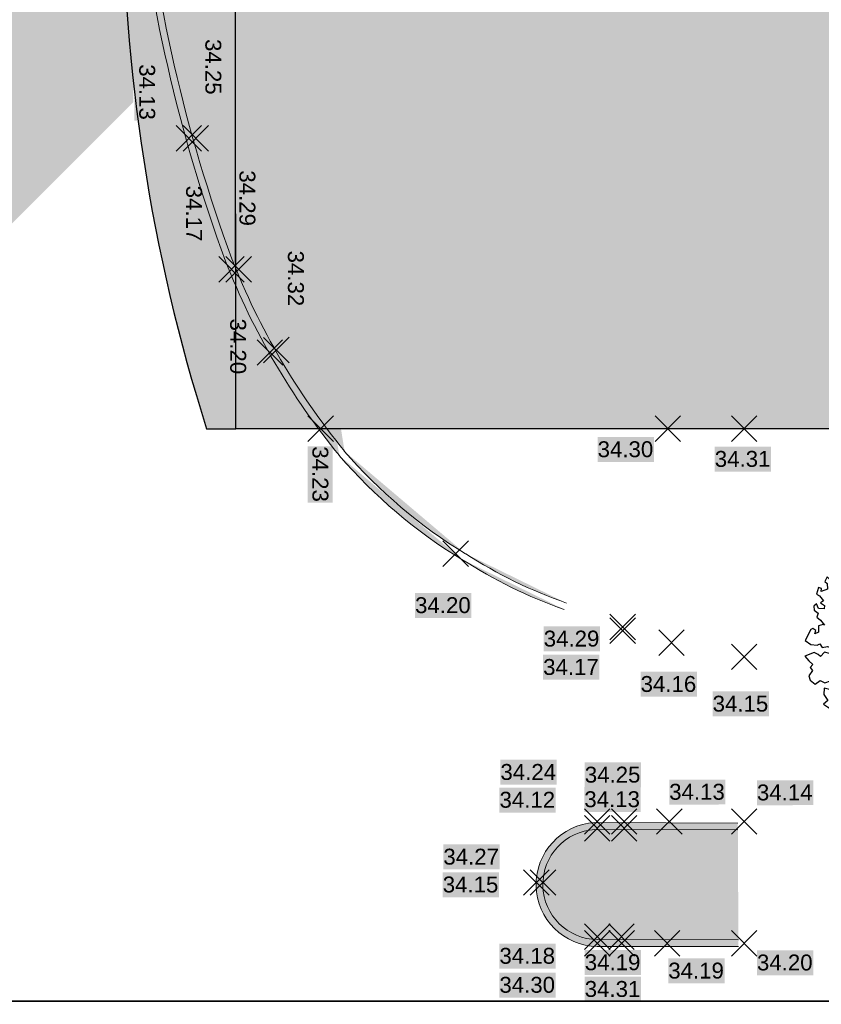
# Model space of a CAD drawing. Header units: metres. Extents: x -5203299 to 2078834, y 245743 to 5817682.
# Tile 243 of 256: x 366608 to 366626, y 5814224 to 5814246. Entities that reach past the tile are written whole.
import ezdxf

# ---------------------------------------------------------------- set-up
doc = ezdxf.new("R2010")
doc.units = ezdxf.units.M
doc.header["$LTSCALE"] = 0.5
for name, color, linetype, lineweight in [('03_CS-XREF_Verm_KADEN_24_08_02-MK_Lageplan_Verkehr_LZ Randstein', 7, 'Continuous', 25), ('03_CS-XREF_Verm_KADEN_24_08_02-MK_Lageplan_Verkehr_LZ Randstein-2', 7, 'Continuous', 25), ('2D-Schatten', 7, 'Continuous', 5), ('99.04_Erschließung_VP-S-Borde-Kantenstein', 7, 'Continuous', 25), ('Keine', 7, 'Continuous', 9), ('SB-PUNKTE-00000-0000-HOE', 7, 'Continuous', 18), ('SB-PUNKTE-00000-0000-PKT', 7, 'Continuous', 18), ('SB-PUNKTE-00000-0000-SYM', 7, 'Continuous', 18)]:
    doc.layers.add(name, color=color, linetype=linetype, lineweight=lineweight)
for name, color, linetype, lineweight, true_color in [('30 -34 Innenwände- 4 Türen_Fenster', 7, 'Continuous', 15, 0x9955ff), ('99.04_Erschließung_VP-S-Farben-Grünflächen', 7, 'Continuous', 25, 0xc2e687), ('99.04_Erschließung_VP-S-Farben-Stadtplatz', 7, 'Continuous', 25, 0xffffa3), ('99.04_Gleisplanung VP 02_23-EB-1236R-A-FAHRKANTE', 150, 'Continuous', 35, 0x007fff), ('S-Baum', 7, 'Continuous', 25, 0x4c994c)]:
    doc.layers.add(name, color=color, linetype=linetype, lineweight=lineweight, true_color=true_color)
doc.styles.add('Arial', font='arial.ttf')

# ---------------------------------------------------------------- blocks, each defined once
blk = doc.blocks.new('_25-01-10_187 KRA_CS_LP4_Außenanlagenplan (3D)')
at = {"layer": '03_CS-XREF_Verm_KADEN_24_08_02-MK_Lageplan_Verkehr_LZ Randstein', "linetype": 'Continuous', "lineweight": 0}
h = blk.add_hatch(color=7, dxfattribs=at)
edge = h.paths.add_edge_path()
edge.add_arc((366627.515420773, 5814246.239380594), 15.92824454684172, 201.3380732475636, 219.3566331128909, ccw=False)
edge.add_arc((366645.4102234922, 5814252.531315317), 34.89186926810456, 185.4915630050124, 200.269391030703, ccw=False)
edge.add_line((366610.678497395, 5814249.192192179), (366610.3692662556, 5814253.20172583))
edge.add_line((366610.3692662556, 5814253.20172583), (366610.3843292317, 5814256.197441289))
edge.add_line((366610.3843292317, 5814256.197441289), (366610.3815231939, 5814261.181179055))
edge.add_line((366610.3815231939, 5814261.181179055), (366610.3732080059, 5814266.168180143))
edge.add_line((366610.3732080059, 5814266.168180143), (366615.1994826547, 5814236.138556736))
h = blk.add_hatch(color=7, dxfattribs=at)
edge = h.paths.add_edge_path()
edge.add_arc((366627.5154075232, 5814246.239372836), 15.77822938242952, 201.3431384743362, 219.3566418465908, ccw=False)
edge.add_arc((366645.4102162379, 5814252.531313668), 34.7418618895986, 185.4938934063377, 200.2670827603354, ccw=False)
edge.add_line((366610.8279442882, 5814249.205139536), (366610.5192953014, 5814253.207124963))
edge.add_line((366610.5192953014, 5814253.207124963), (366610.5343294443, 5814256.197106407))
edge.add_line((366610.5343294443, 5814256.197106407), (366610.5315231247, 5814261.181346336))
edge.add_line((366610.5315231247, 5814261.181346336), (366610.5232077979, 5814266.168430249))
edge.add_line((366610.5232077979, 5814266.168430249), (366615.3154647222, 5814236.233678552))
h = blk.add_hatch(color=7, dxfattribs=at)
edge = h.paths.add_edge_path()
edge.add_arc((366623.6597788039, 5814242.696940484), 10.40702992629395, 237.0444488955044, 250.7536088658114, ccw=False)
edge.add_line((366617.998476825, 5814233.964476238), (366620.2292972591, 5814232.871561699))
h = blk.add_hatch(color=7, dxfattribs=at)
edge = h.paths.add_edge_path()
edge.add_arc((366623.6597788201, 5814242.696940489), 10.55702993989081, 237.0444488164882, 250.7536088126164, ccw=False)
edge.add_line((366617.9168785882, 5814233.838612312), (366620.1798525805, 5814232.729945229))
h = blk.add_hatch(color=7, dxfattribs=at)
edge = h.paths.add_edge_path()
edge.add_line((366624.0414647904, 5814225.263347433), (366620.9145617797, 5814225.26548935))
edge.add_arc((366620.9312130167, 5814226.637149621), 1.371761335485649, 181.1760687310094, 269.30449343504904, ccw=False)
edge.add_arc((366620.9312128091, 5814226.637149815), 1.371761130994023, 93.04763583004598, 181.1760769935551, ccw=False)
edge.add_line((366620.8582814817, 5814228.006970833), (366624.0271013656, 5814227.997113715))
edge.add_line((366624.0271013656, 5814227.997113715), (366624.0414647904, 5814225.263347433))
h = blk.add_hatch(color=7, dxfattribs=at)
edge = h.paths.add_edge_path()
edge.add_line((366624.0415675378, 5814225.413347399), (366620.9155484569, 5814225.415488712))
edge.add_arc((366620.931213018, 5814226.637149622), 1.221761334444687, 181.2526839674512, 269.26537375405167, ccw=False)
edge.add_arc((366620.931212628, 5814226.637149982), 1.221760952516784, 93.23997678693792, 181.2527012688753, ccw=False)
edge.add_line((366620.8621609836, 5814227.856958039), (366624.0266347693, 5814227.847114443))
edge.add_line((366624.0266347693, 5814227.847114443), (366624.0415675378, 5814225.413347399))
at = {"layer": '03_CS-XREF_Verm_KADEN_24_08_02-MK_Lageplan_Verkehr_LZ Randstein-2', "linetype": 'Continuous', "lineweight": 0}
h = blk.add_hatch(color=7, dxfattribs=at)
edge = h.paths.add_edge_path()
edge.add_arc((366623.9226524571, 5814243.680181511), 11.53338103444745, 220.8306247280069, 238.61613068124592, ccw=False)
edge.add_line((366615.1959693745, 5814236.1393672), (366617.9164215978, 5814233.834163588))
h = blk.add_hatch(color=7, dxfattribs=at)
edge = h.paths.add_edge_path()
edge.add_arc((366623.9226524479, 5814243.680181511), 11.38338102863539, 220.8306247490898, 238.61613073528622, ccw=False)
edge.add_line((366615.3094662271, 5814236.23744097), (366617.9945369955, 5814233.962218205))
at = {"layer": '03_CS-XREF_Verm_KADEN_24_08_02-MK_Lageplan_Verkehr_LZ Randstein', "lineweight": 9, "flags": 128}
for points in [[(366615.199482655, 5814236.138556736, -0.07878319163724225), (366612.6790631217, 5814240.443566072, -0.0645699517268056), (366610.678497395, 5814249.192192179), (366610.3692662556, 5814253.20172583), (366610.3843292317, 5814256.197441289), (366610.3815231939, 5814261.181179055), (366610.3732080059, 5814266.168180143)], [(366615.3154647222, 5814236.233678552, -0.07876099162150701), (366612.8192890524, 5814240.49684514, -0.06454962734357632), (366610.8279442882, 5814249.205139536), (366610.5192953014, 5814253.207124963), (366610.5343294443, 5814256.197106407), (366610.5315231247, 5814261.181346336), (366610.5232077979, 5814266.168430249)], [(366620.2292972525, 5814232.8715617, -0.0598889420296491), (366617.9984768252, 5814233.964476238)], [(366620.179852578, 5814232.729945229, -0.0598889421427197), (366617.9168785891, 5814233.838612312)], [(366624.0414647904, 5814225.263347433), (366620.9145617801, 5814225.26548935, -0.4046782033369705), (366619.5597406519, 5814226.608994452, -0.4046782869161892), (366620.8582814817, 5814228.006970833), (366624.0271013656, 5814227.997113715)], [(366624.0415675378, 5814225.413347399), (366620.9155484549, 5814225.415488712, -0.4040906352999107), (366619.7097436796, 5814226.61043982, -0.404090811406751), (366620.8621609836, 5814227.856958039), (366624.0266347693, 5814227.847114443)]]:
    blk.add_lwpolyline(points, format="xyb", dxfattribs=at)
at = {"layer": '03_CS-XREF_Verm_KADEN_24_08_02-MK_Lageplan_Verkehr_LZ Randstein-2', "lineweight": 9, "flags": 128}
for points in [[(366617.9164215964, 5814233.834163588, -0.07776007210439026), (366615.1959693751, 5814236.1393672)], [(366617.9945369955, 5814233.962218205, -0.0777600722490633), (366615.3094662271, 5814236.23744097)]]:
    blk.add_lwpolyline(points, format="xyb", dxfattribs=at)
blk = doc.blocks.new('Gruppe-466')
at = {"layer": 'S-Baum', "flags": 128}
blk.add_lwpolyline([(38.15241811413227, 26.38701806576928), (38.08456639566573, 26.38932233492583), (38.0060791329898, 26.4117875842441), (38.00771228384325, 26.45982715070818), (38.09831883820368, 26.54445614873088), (38.14182610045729, 26.65897713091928), (38.09444162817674, 26.68039070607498), (38.09606832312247, 26.72842577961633), (38.13483402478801, 26.78652453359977), (38.06051254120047, 26.84845773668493), (37.98097495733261, 26.83983667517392), (37.99362300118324, 26.87901695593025), (38.0651166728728, 26.98410073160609), (38.07589514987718, 27.05163593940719), (37.98892947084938, 27.0743863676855), (37.89185163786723, 27.04938792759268), (37.95203515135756, 27.15485684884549), (37.80814065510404, 27.16822339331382), (37.79951386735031, 27.24773127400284), (37.89913305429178, 27.26416016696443), (37.97546384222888, 27.26156676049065), (37.9706233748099, 27.36923775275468), (37.9913727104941, 27.39682714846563), (37.90440383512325, 27.41957611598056), (37.82361900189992, 27.37422483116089), (37.82620586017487, 27.45052515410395), (37.90804736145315, 27.5269641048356), (37.83090108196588, 27.58899310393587), (37.75107354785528, 27.57189221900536), (37.67474427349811, 27.57448400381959), (37.57541188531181, 27.56653504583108), (37.59759875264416, 27.63651219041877), (37.67800352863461, 27.67056415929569), (37.60124206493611, 27.7438938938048), (37.67206097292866, 27.82919711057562), (37.74086716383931, 27.85515277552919), (37.68528240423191, 27.88533097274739), (37.68758626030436, 27.95314729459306), (37.59831905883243, 27.90808053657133), (37.50905023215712, 27.86301225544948), (37.44134550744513, 27.95301651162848), (37.52184358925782, 27.98988943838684), (37.45495425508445, 28.02045495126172), (37.49750450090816, 28.10671057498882), (37.52026318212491, 28.19364135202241), (37.43329376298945, 28.2163974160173), (37.35183546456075, 28.15125766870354), (37.30957734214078, 28.07347628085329), (37.22193461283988, 28.07644860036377), (37.11585059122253, 28.11965476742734), (37.1963489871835, 28.15653712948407), (37.11987580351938, 28.23834358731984), (37.23861654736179, 28.23431818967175), (37.26947245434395, 28.30965428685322), (37.32950827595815, 28.32742560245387), (37.2231366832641, 28.36215265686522), (37.15341599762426, 28.39280631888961), (37.09486486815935, 28.33537778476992), (37.03521115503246, 28.32891987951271), (37.06606706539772, 28.40425597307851), (36.97033492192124, 28.41882112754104), (36.910965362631, 28.4208345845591), (36.86937014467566, 28.36283178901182), (36.81968387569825, 28.3164203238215), (36.76194827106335, 28.36647411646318), (36.82332480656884, 28.42380131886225), (36.86491704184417, 28.48180893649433), (36.80032603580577, 28.58019017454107), (36.71565884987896, 28.6707610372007), (36.68322087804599, 28.63225741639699), (36.6581643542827, 28.47750224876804), (36.56783663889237, 28.40135030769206), (36.47828035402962, 28.34780605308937), (36.5319978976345, 28.17906556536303), (36.38015072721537, 28.2917245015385), (36.41340336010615, 28.43770811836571), (36.48489703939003, 28.54279188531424), (36.43266727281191, 28.67187347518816), (36.51129660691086, 28.73710207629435), (36.42596428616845, 28.80789836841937), (36.33831841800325, 28.81087078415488), (36.35417996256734, 28.69433714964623), (36.33036476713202, 28.57632342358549), (36.20851401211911, 28.40504828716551), (36.15508631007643, 28.58226545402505), (36.19802235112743, 28.67982727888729), (36.12576547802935, 28.88598084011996), (36.13870092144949, 28.93363552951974), (36.02101911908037, 28.96874616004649), (35.96083408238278, 28.86327886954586), (35.93674005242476, 28.73678808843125), (35.82796691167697, 28.70086463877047), (35.72604786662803, 28.61662165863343), (35.6700373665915, 28.7175423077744), (35.72715235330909, 28.89949468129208), (35.64219710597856, 28.98159510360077), (35.54124170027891, 28.92560388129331), (35.58604338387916, 28.82789376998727), (35.53366593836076, 28.70236141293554), (35.43112628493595, 28.85012458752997), (35.36567427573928, 28.92307155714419), (35.3962443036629, 28.98993162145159), (35.3304089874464, 29.05157623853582), (35.25139304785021, 28.97504067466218), (35.23711520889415, 28.88782700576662), (35.11919382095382, 28.83241430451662), (35.20414981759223, 28.75031307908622), (35.12173563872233, 28.65691815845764), (35.02465627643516, 28.63192135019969), (34.98252201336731, 28.78570776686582), (34.9790391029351, 28.78906705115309), (35.05297649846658, 28.88274866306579), (34.9287292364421, 28.97466657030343), (34.83984317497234, 28.94090773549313), (34.82489490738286, 28.83390235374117), (34.83323104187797, 28.74591703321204), (34.76083100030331, 28.69745018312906), (34.8298776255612, 28.6470135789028), (34.77630522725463, 28.56961197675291), (34.65297144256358, 28.60491349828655), (34.59791768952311, 28.73409164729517), (34.51971972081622, 28.76504067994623), (34.56197930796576, 28.84281886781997), (34.4456872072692, 28.83544823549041), (34.39317061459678, 28.7891319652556), (34.40960884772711, 28.68955652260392), (34.38685010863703, 28.60262417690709), (34.43447506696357, 28.50481989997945), (34.38195695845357, 28.4585052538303), (34.30524574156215, 28.44978834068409), (34.35814246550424, 28.34048914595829), (34.46231375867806, 28.2407671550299), (34.50821437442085, 28.09209520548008), (34.51238397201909, 27.96464274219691), (34.58790339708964, 27.85457395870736), (34.46231201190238, 27.9069282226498), (34.42839084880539, 28.07499654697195), (34.34722011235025, 28.01833591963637), (34.2333239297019, 28.08161203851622), (34.30347272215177, 28.14713298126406), (34.1723723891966, 28.2873774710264), (34.03936002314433, 28.37110375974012), (34.13979133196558, 28.49500721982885), (33.98593237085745, 28.54832250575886), (33.96288845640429, 28.45291174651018), (33.86058513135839, 28.35736094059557), (33.80567519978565, 28.40732125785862), (33.75114534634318, 28.30166453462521), (33.81990359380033, 28.24274805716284), (33.71894667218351, 28.18675845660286), (33.77371291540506, 28.04910275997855), (33.90605989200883, 27.94559402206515), (33.89326420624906, 27.81871770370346), (33.78516214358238, 27.80258202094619), (33.75770825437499, 27.91101755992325), (33.64716705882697, 28.0731970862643), (33.58540565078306, 28.00456757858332), (33.4997777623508, 28.06688028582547), (33.45104606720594, 28.04873190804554), (33.48631287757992, 27.92022559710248), (33.42665884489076, 27.91375826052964), (33.35976463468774, 27.94431921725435), (33.35746447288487, 27.87649568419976), (33.35478186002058, 27.79737214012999), (33.31395802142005, 27.76197546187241), (33.39929689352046, 27.69118682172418), (33.27140783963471, 27.6757213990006), (33.20585678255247, 27.745840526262), (33.15415791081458, 27.64008464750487), (33.20087649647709, 27.59889730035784), (33.20787550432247, 27.47134573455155), (33.06733282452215, 27.41669785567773), (33.0810404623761, 27.48695941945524), (33.0109405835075, 27.50631610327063), (32.96929514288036, 27.3634435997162), (33.03580604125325, 27.32158029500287), (33.11980301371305, 27.21122400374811), (33.05880491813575, 27.16519458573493), (33.14471950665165, 27.11135866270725), (33.13365130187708, 27.03534991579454), (33.01491358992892, 27.03937206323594), (32.9705000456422, 27.14838750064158), (32.90911701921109, 27.09105421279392), (32.91745558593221, 27.00307117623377), (33.00308104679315, 26.94075617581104), (32.97183695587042, 26.85411317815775), (33.05717322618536, 26.78331754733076), (33.14117024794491, 26.67296283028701), (33.1134590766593, 26.68536512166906), (33.01328195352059, 26.65749659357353), (33.00868492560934, 26.52185414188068), (32.92818657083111, 26.48497336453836), (32.95027449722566, 26.5521258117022), (32.88405516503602, 26.60247046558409), (32.84351965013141, 26.57555209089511), (32.71937035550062, 26.33645494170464), (32.84361533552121, 26.24453947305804), (32.9789316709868, 26.22863264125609), (33.03935068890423, 26.25770316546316), (33.09320655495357, 26.17666216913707), (33.21290096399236, 26.2008959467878), (33.30777545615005, 26.16090270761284), (33.3647458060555, 26.08823787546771), (33.25569083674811, 26.0438422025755), (33.14074107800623, 26.07602897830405), (33.05832451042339, 25.98263335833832), (33.0002990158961, 26.02420889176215), (32.91400269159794, 26.06674241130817), (32.70738986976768, 25.98321723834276), (32.80024866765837, 25.8838812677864), (32.88520548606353, 25.80178078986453), (32.82636228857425, 25.7358795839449), (32.88060850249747, 25.66613992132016), (32.80034359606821, 25.55286945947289), (32.82526008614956, 25.45300412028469), (32.93848545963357, 25.36994809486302), (33.0485977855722, 25.44542906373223), (33.15439431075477, 25.39374533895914), (33.27475953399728, 25.43775901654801), (33.36335759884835, 25.46304896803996), (33.40950085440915, 25.40489708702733), (33.27150267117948, 25.34167955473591), (33.32885881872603, 25.28032092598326), (33.2571319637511, 25.25163469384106), (33.13341096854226, 25.27563478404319), (33.12880992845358, 25.13999010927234), (33.22032764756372, 25.00108723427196), (33.12152318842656, 24.92522356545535), (33.20715331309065, 24.86290683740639), (33.28223446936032, 24.82358250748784), (33.31845883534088, 24.7233344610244), (33.37878666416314, 24.74957687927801), (33.50542452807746, 24.72831141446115), (33.57289375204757, 24.71470555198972), (33.60212220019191, 24.74200739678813), (33.6680557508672, 24.68318986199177), (33.51702069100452, 24.56948909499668), (33.43072740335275, 24.6120193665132), (33.47567046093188, 24.435089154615), (33.59157691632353, 24.43115830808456), (33.63666854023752, 24.34192802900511), (33.7450534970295, 24.36654456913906), (33.77845461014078, 24.43330862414), (33.863118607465, 24.34273628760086), (33.792012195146, 24.24895552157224), (33.79162969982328, 24.23765392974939), (33.86604080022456, 24.17854888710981), (33.93648171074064, 24.25254407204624), (34.05263017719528, 24.17222089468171), (34.03930730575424, 24.11325848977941), (34.09704447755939, 24.06320464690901), (34.12722892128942, 24.11876480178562), (34.2548304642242, 24.12575267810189), (34.20044974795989, 23.94087243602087), (34.29656704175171, 23.93761743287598), (34.39551667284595, 23.93425693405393), (34.41338550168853, 23.87707340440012), (34.45095470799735, 23.81638661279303), (34.49862907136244, 23.80345128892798), (34.6531621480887, 23.76992051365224), (34.67199001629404, 23.74099203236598), (34.69244853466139, 23.76009927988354), (34.80179181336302, 23.81297326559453), (34.8264232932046, 23.70463422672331), (34.86437281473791, 23.65525460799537), (34.92738167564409, 23.7606206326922), (35.07774343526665, 23.85453764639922), (35.08100186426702, 23.95061705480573), (35.19274263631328, 24.07413774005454), (35.12436628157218, 24.14436134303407), (35.28268015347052, 24.13899307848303), (35.35671002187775, 24.06857695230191), (35.21765923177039, 23.97427555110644), (35.27577971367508, 23.93552405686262), (35.27175395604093, 23.81684233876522), (35.18277344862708, 23.78025236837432), (35.19647466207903, 23.68359307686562), (35.23471164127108, 23.64268943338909), (35.30956024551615, 23.51284075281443), (35.37190154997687, 23.59842990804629), (35.5174197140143, 23.63310168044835), (35.55134011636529, 23.46503416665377), (35.7078825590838, 23.49084475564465), (35.75177307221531, 23.61666652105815), (35.73428624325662, 23.68516031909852), (35.82326756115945, 23.72175104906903), (35.84794690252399, 23.8651989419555), (35.9164640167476, 23.88267710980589), (35.97448793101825, 23.84110163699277), (36.1072184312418, 23.74890153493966), (36.13505476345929, 23.65176601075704), (36.20089241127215, 23.59012052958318), (36.28110629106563, 23.6185205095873), (36.31234176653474, 23.7051645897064), (36.32609826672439, 23.8603022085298), (36.40486983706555, 23.84631303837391), (36.48954077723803, 23.75573652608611), (36.62696252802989, 23.80200373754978), (36.72389331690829, 23.73930061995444), (36.78623467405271, 23.82489134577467), (36.77210207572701, 23.99228934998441), (36.81249068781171, 24.09842722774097), (36.9305581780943, 24.07461965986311), (37.00353483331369, 23.97312519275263), (37.10449099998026, 24.02911560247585), (37.17732706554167, 24.17375835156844), (37.28705435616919, 24.23793231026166), (37.38532785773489, 24.214797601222), (37.41240153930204, 24.42889230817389), (37.37311054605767, 24.43871684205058), (37.40636237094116, 24.58469969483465), (37.46573431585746, 24.58268694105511), (37.54177141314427, 24.57161934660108), (37.56252161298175, 24.59921107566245), (37.5628075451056, 24.60768868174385), (37.52969933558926, 24.71631598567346), (37.60157165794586, 24.83270383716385), (37.63794215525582, 24.82015344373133), (37.73727205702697, 24.82809854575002), (37.73928547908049, 24.88744371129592), (37.69448222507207, 24.9851538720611), (37.70890645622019, 25.1600730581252), (37.74000209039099, 25.15901926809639), (37.80948392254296, 25.20475781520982), (37.8572573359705, 25.19465032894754), (37.93737059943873, 25.22022252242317), (37.99822417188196, 25.3454721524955), (37.95648689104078, 25.53360978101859), (38.06554255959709, 25.57800307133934), (38.12328389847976, 25.5279561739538), (38.1262540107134, 25.61555727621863), (38.05974772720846, 25.65741727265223), (37.88231305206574, 25.68323901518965), (37.74555994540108, 25.6567572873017), (37.69951542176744, 25.71772757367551), (37.74110197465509, 25.77572986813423), (37.87747264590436, 25.7909115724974), (37.88854242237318, 25.86692027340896), (37.76645700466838, 25.93896221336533), (37.53784588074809, 26.12494703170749), (37.48077486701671, 26.19478249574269), (37.74561112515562, 26.24238309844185), (37.82218000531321, 26.16339829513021), (37.92759251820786, 26.10041460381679), (38.04388949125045, 26.10778979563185), (38.03732311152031, 26.16459316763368), (38.03732311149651, 26.16459316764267), (38.15485719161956, 26.20870128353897), (38.2062764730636, 26.30598091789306)], close=True, dxfattribs=at)
at = {"layer": 'S-Baum'}
blk.add_rational_spline([(35.46368665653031, 26.15604192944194), (35.22584902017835, 26.21978523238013), (35.28959232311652, 26.45762286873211), (35.52742995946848, 26.39387956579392), (35.76526759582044, 26.33013626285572), (35.70152429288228, 26.09229862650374), (35.46368665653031, 26.15604192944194)], [1, 0.3333333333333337, 0.3333333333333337, 1, 0.3333333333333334, 0.3333333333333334, 1], degree=3, knots=[0, 0, 0, 0, 0.5, 0.5, 0.5, 1, 1, 1, 1], dxfattribs=at)
blk = doc.blocks.new('Gruppe-611')
at = {"layer": 'SB-PUNKTE-00000-0000-SYM', "color": 7}
for p, q in [((27.82370368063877, 22.60795332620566), (28.38970574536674, 22.04195539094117)), ((28.389703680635, 22.60795539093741), (27.82370574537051, 22.04195332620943))]:
    blk.add_line(p, q, dxfattribs=at)
blk = doc.blocks.new('Gruppe-612')
at = {"layer": 'SB-PUNKTE-00000-0000-SYM', "color": 7}
for p, q in [((29.37670208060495, 19.90807166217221), (29.94270414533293, 19.34207372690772)), ((29.94270208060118, 19.90807372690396), (29.3767041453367, 19.34207166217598))]:
    blk.add_line(p, q, dxfattribs=at)
blk = doc.blocks.new('Gruppe-613')
at = {"layer": 'SB-PUNKTE-00000-0000-SYM', "color": 7}
for p, q in [((27.829033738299, 19.90807191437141), (28.39503580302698, 19.34207397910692)), ((28.39503373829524, 19.90807397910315), (27.82903580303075, 19.34207191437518))]:
    blk.add_line(p, q, dxfattribs=at)
blk = doc.blocks.new('Gruppe-614')
at = {"layer": 'SB-PUNKTE-00000-0000-SYM', "color": 7}
for p, q in [((28.36570978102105, 19.90807182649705), (28.93171184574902, 19.34207389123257)), ((28.93170978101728, 19.9080738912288), (28.36571184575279, 19.34207182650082))]:
    blk.add_line(p, q, dxfattribs=at)
blk = doc.blocks.new('Gruppe-615')
at = {"layer": 'SB-PUNKTE-00000-0000-SYM', "color": 7}
for p, q in [((31.08218898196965, 19.90807138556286), (31.64819104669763, 19.34207345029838)), ((31.64818898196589, 19.90807345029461), (31.0821910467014, 19.34207138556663))]:
    blk.add_line(p, q, dxfattribs=at)
blk = doc.blocks.new('Gruppe-617')
at = {"layer": 'SB-PUNKTE-00000-0000-SYM', "color": 7}
for p, q in [((26.47648947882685, 21.25534771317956), (27.04249154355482, 20.68934977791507)), ((27.04248947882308, 21.2553497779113), (26.47649154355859, 20.68934771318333))]:
    blk.add_line(p, q, dxfattribs=at)
blk = doc.blocks.new('Gruppe-719')
at = {"layer": 'SB-PUNKTE-00000-0000-SYM', "color": 7}
for p, q in [((29.4222512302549, 22.60771638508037), (29.98872627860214, 22.04219183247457)), ((29.98825103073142, 22.60819163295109), (29.42272647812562, 22.04171658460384))]:
    blk.add_line(p, q, dxfattribs=at)
blk = doc.blocks.new('Gruppe-720')
at = {"layer": 'SB-PUNKTE-00000-0000-SYM', "color": 7}
for p, q in [((29.47149349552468, 26.56903645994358), (30.03796854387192, 26.00351190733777)), ((30.0374932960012, 26.5695117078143), (29.4719687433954, 26.00303665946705))]:
    blk.add_line(p, q, dxfattribs=at)
blk = doc.blocks.new('Gruppe-770')
at = {"layer": 'SB-PUNKTE-00000-0000-SYM', "color": 7}
for p, q in [((21.70001920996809, 31.30772014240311), (22.26649425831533, 30.74219558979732)), ((21.70049445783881, 30.74172034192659), (22.26601901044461, 31.30819539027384))]:
    blk.add_line(p, q, dxfattribs=at)
blk = doc.blocks.new('Gruppe-771')
at = {"layer": 'SB-PUNKTE-00000-0000-SYM', "color": 7}
for p, q in [((20.57419159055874, 32.99459317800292), (21.14066663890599, 32.42906862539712)), ((20.57466683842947, 32.4285933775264), (21.14019139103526, 32.99506842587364))]:
    blk.add_line(p, q, dxfattribs=at)
blk = doc.blocks.new('Gruppe-772')
at = {"layer": 'SB-PUNKTE-00000-0000-SYM', "color": 7}
for p, q in [((20.7159311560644, 33.04852095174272), (21.28240620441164, 32.48299639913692)), ((20.71640640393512, 32.48252115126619), (21.28193095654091, 33.04899619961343))]:
    blk.add_line(p, q, dxfattribs=at)
blk = doc.blocks.new('Gruppe-774')
at = {"layer": 'SB-PUNKTE-00000-0000-SYM', "color": 7}
for p, q in [((19.72442206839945, 34.83603832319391), (20.2908971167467, 34.27051377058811)), ((19.72489731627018, 34.27003852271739), (20.29042186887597, 34.83651357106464))]:
    blk.add_line(p, q, dxfattribs=at)
blk = doc.blocks.new('Gruppe-775')
at = {"layer": 'SB-PUNKTE-00000-0000-SYM', "color": 7}
for p, q in [((19.88443131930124, 34.83617265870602), (20.45090636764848, 34.27064810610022)), ((19.88490656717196, 34.27017285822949), (20.45043111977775, 34.83664790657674))]:
    blk.add_line(p, q, dxfattribs=at)
blk = doc.blocks.new('Gruppe-777')
at = {"layer": 'SB-PUNKTE-00000-0000-SYM', "color": 7}
for p, q in [((18.77860783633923, 37.73730614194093), (19.34508288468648, 37.17178158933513)), ((18.77908308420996, 37.17130634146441), (19.34460763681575, 37.73778138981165))]:
    blk.add_line(p, q, dxfattribs=at)
blk = doc.blocks.new('Gruppe-799')
at = {"layer": 'SB-PUNKTE-00000-0000-SYM', "color": 7}
for p, q in [((28.38839913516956, 26.83388075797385), (28.95487418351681, 26.26835620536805)), ((28.95439893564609, 26.83435600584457), (28.38887438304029, 26.26788095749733))]:
    blk.add_line(p, q, dxfattribs=at)
blk = doc.blocks.new('Gruppe-800')
at = {"layer": 'SB-PUNKTE-00000-0000-SYM', "color": 7}
for p, q in [((28.38839914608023, 26.91702198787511), (28.95487419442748, 26.35149743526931)), ((28.95439894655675, 26.91749723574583), (28.38887439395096, 26.35102218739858))]:
    blk.add_line(p, q, dxfattribs=at)
blk = doc.blocks.new('Gruppe-801')
at = {"layer": 'SB-PUNKTE-00000-0000-SYM', "color": 7}
for p, q in [((24.6893466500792, 28.54028176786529), (25.25582169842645, 27.97475721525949)), ((25.25534645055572, 28.54075701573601), (24.68982189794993, 27.97428196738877))]:
    blk.add_line(p, q, dxfattribs=at)
blk = doc.blocks.new('Gruppe-805')
at = {"layer": 'SB-PUNKTE-00000-0000-SYM', "color": 7}
for p, q in [((31.08195348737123, 26.25429713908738), (31.64842853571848, 25.68877258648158)), ((31.64795328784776, 26.2547723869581), (31.08242873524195, 25.68829733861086))]:
    blk.add_line(p, q, dxfattribs=at)
blk = doc.blocks.new('Gruppe-806')
at = {"layer": 'SB-PUNKTE-00000-0000-SYM', "color": 7}
for p, q in [((29.39107043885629, 31.30771890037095), (29.95754548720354, 30.74219434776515)), ((29.95707023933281, 31.30819414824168), (29.39154568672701, 30.74171909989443))]:
    blk.add_line(p, q, dxfattribs=at)
blk = doc.blocks.new('Gruppe-807')
at = {"layer": 'SB-PUNKTE-00000-0000-SYM', "color": 7}
for p, q in [((31.08195426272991, 31.30771864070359), (31.64842931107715, 30.7421940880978)), ((31.64795406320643, 31.30819388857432), (31.08242951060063, 30.74171884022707))]:
    blk.add_line(p, q, dxfattribs=at)
blk = doc.blocks.new('Gruppe-811')
at = {"layer": 'SB-PUNKTE-00000-0000-SYM', "color": 7}
for p, q in [((31.08195292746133, 22.60771613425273), (31.64842797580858, 22.04219158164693)), ((31.64795272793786, 22.60819138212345), (31.08242817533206, 22.04171633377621))]:
    blk.add_line(p, q, dxfattribs=at)
blk = doc.blocks.new('Gruppe-813')
at = {"layer": 'SB-PUNKTE-00000-0000-SYM', "color": 7}
for p, q in [((18.9344952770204, 37.73743701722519), (19.50097032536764, 37.17191246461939)), ((18.93497052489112, 37.17143721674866), (19.50049507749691, 37.73791226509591))]:
    blk.add_line(p, q, dxfattribs=at)
blk = doc.blocks.new('Gruppe-825')
at = {"layer": 'SB-PUNKTE-00000-0000-SYM', "color": 7}
for p, q in [((28.42225123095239, 22.60771654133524), (28.98872627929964, 22.04219198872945)), ((28.98825103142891, 22.60819178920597), (28.42272647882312, 22.04171674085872))]:
    blk.add_line(p, q, dxfattribs=at)
blk = doc.blocks.new('Gruppe-870')
at = {"layer": 'SB-PUNKTE-00000-0000-SYM', "color": 7}
for p, q in [((26.62648532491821, 21.25564383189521), (27.19248738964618, 20.68964589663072)), ((27.19248532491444, 21.25564589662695), (26.62648738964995, 20.68964383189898))]:
    blk.add_line(p, q, dxfattribs=at)
blk = doc.blocks.new('Gruppe-871')
at = {"layer": 'SB-PUNKTE-00000-0000-SYM', "color": 7}
for p, q in [((27.82370365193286, 22.45795338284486), (28.38970571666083, 21.89195544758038)), ((28.38970365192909, 22.45795544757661), (27.82370571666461, 21.89195338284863))]:
    blk.add_line(p, q, dxfattribs=at)
blk = doc.blocks.new('Gruppe-872')
at = {"layer": 'SB-PUNKTE-00000-0000-SYM', "color": 7}
for p, q in [((27.82874401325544, 20.05807163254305), (28.39474607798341, 19.49207369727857)), ((28.39474401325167, 20.0580736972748), (27.82874607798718, 19.49207163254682))]:
    blk.add_line(p, q, dxfattribs=at)
blk = doc.blocks.new('Gruppe-873')
at = {"layer": 'SB-PUNKTE-00000-0000-SYM', "color": 7}
for p, q in [((28.36332559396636, 20.05807182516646), (28.92932765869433, 19.49207388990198)), ((28.92932559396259, 20.05807388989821), (28.3633276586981, 19.49207182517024))]:
    blk.add_line(p, q, dxfattribs=at)
blk = doc.blocks.new('Gruppe-874')
at = {"layer": 'SB-PUNKTE-00000-0000-SYM', "color": 7}
for p, q in [((28.42225120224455, 22.45771657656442), (28.98872625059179, 21.89219202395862)), ((28.98825100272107, 22.45819182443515), (28.42272645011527, 21.8917167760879))]:
    blk.add_line(p, q, dxfattribs=at)
blk = doc.blocks.new('_23-07-06_Massenplan_TB_Weiterführende Schule (3D)')
at = {"layer": '2D-Schatten', "linetype": 'Continuous', "lineweight": 0, "transparency": 33554457}
blk.add_hatch(color=7, dxfattribs=at).paths.add_polyline_path([(-25.41083428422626, 44.00380940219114), (-19.04805808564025, 50.36776943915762), (5.083833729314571, 50.36776943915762), (5.048437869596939, 92.52939794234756), (-38.20534588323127, 92.49308514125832), (-38.20533460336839, 92.47964920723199), (-42.45153710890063, 92.47964920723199), (-42.45154539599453, 92.4895203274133), (-79.45153242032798, 92.45845775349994), (-75.2088917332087, 96.70109844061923), (-38.20890471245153, 96.73216102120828), (-36.08758436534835, 98.85348135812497), (11.41239890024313, 98.89335897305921), (11.44777775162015, 56.75198988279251), (17.8170770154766, 56.75733709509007), (17.83260832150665, 38.25734361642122), (5.10468626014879, 25.52942155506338), (5.089154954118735, 44.02941503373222)])
at = {"layer": '99.04_Erschließung_VP-S-Farben-Grünflächen', "linetype": 'Continuous', "lineweight": 0, "true_color": 0xc2e687}
h = blk.add_hatch(color=71, dxfattribs=at)
edge = h.paths.add_edge_path()
edge.add_line((20.07535505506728, 60.47998468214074), (17.57535593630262, 60.47788581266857))
edge.add_line((17.57535593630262, 60.47788581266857), (17.59044218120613, 43.0579873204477))
edge.add_arc((57.59038874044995, 43.09156317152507), 39.99996065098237, 180.0480939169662, 197.5576595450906)
edge.add_line((19.4538721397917, 31.02495827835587), (20.10008396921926, 31.02495817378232))
edge.add_line((20.10008396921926, 31.02495817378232), (20.07535505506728, 60.47998468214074))
at = {"layer": '99.04_Erschließung_VP-S-Farben-Stadtplatz', "linetype": 'Continuous', "lineweight": 0, "true_color": 0xffffa3}
h = blk.add_hatch(color=51, dxfattribs=at)
h.paths.add_polyline_path([(19.95230646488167, 207.0419504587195), (20.10008396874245, 31.02495816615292), (88.10324009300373, 31.02494717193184), (87.95228249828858, 207.0990384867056)])
h.paths.add_polyline_path([(31.00099526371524, 149.0512057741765), (62.00098433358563, 149.0772311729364), (62.0538746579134, 86.07725335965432), (31.0538855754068, 86.05122796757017)])
at = {"layer": '99.04_Erschließung_VP-S-Borde-Kantenstein', "lineweight": 9}
for p in [(20.07535505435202, 60.47998468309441), (19.4538721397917, 31.02495827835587)]:
    blk.add_line(p, (20.10008396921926, 31.02495817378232), dxfattribs=at)
at = {"layer": '99.04_Erschließung_VP-S-Farben-Grünflächen', "flags": 128}
blk.add_lwpolyline([(20.07535505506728, 60.47998468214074), (17.57535593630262, 60.47788581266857), (17.59044218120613, 43.0579873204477, 0.07654888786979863), (19.4538721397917, 31.02495827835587), (20.10008396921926, 31.02495817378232)], format="xyb", close=True, dxfattribs=at)
at = {"layer": '99.04_Erschließung_VP-S-Farben-Stadtplatz', "flags": 128}
blk.add_lwpolyline([(19.95230646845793, 207.0419504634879), (87.9522825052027, 207.099038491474), (88.10324009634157, 31.02494717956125), (20.10008396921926, 31.02495817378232)], close=True, dxfattribs=at)
at = {"layer": '99.04_Gleisplanung VP 02_23-EB-1236R-A-FAHRKANTE', "flags": 128}
blk.add_lwpolyline([(563.0160730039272, 18.31275983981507), (-195.6329211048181, 18.36176344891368), (-195.632921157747, 18.36176344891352, -0.005965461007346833), (-243.3253258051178, 18.93388033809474), (-544.4057281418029, 26.13893524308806)], format="xyb", dxfattribs=at)
at = {"layer": 'SB-PUNKTE-00000-0000-HOE', "color": 7}
for points in [[(19.32136185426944, 39.6559234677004), (19.32240790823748, 38.41011812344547), (19.87451721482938, 39.65638793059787), (19.87556326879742, 38.41058258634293)], [(19.32136185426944, 39.6559234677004), (19.32240790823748, 38.41011812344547), (19.87451721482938, 39.65638793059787), (19.87556326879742, 38.41058258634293)], [(17.85648949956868, 39.09713819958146), (17.85753555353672, 37.85133285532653), (18.40964486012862, 39.09760266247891), (18.41069091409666, 37.85179731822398)], [(17.85648949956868, 39.09713819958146), (17.85753555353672, 37.85133285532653), (18.40964486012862, 39.09760266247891), (18.41069091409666, 37.85179731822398)], [(20.07625922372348, 36.74752230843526), (20.07730527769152, 35.50171696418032), (20.62941458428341, 36.74798677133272), (20.63046063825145, 35.50218142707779)], [(20.07625922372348, 36.74752230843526), (20.07730527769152, 35.50171696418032), (20.62941458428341, 36.74798677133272), (20.63046063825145, 35.50218142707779)], [(18.89564811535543, 36.40723895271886), (18.89669416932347, 35.16143360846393), (19.44880347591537, 36.40770341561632), (19.44984952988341, 35.16189807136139)], [(18.89564811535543, 36.40723895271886), (18.89669416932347, 35.16143360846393), (19.44880347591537, 36.40770341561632), (19.44984952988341, 35.16189807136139)], [(21.15082609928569, 34.96928989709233), (21.15187215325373, 33.7234845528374), (21.70398145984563, 34.96975435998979), (21.70502751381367, 33.72394901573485)], [(21.15082609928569, 34.96928989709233), (21.15187215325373, 33.7234845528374), (21.70398145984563, 34.96975435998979), (21.70502751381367, 33.72394901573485)], [(19.87151696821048, 33.46421196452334), (19.87256302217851, 32.2184066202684), (20.42467232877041, 33.4646764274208), (20.42571838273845, 32.21887108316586)], [(19.87151696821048, 33.46421196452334), (19.87256302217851, 32.2184066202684), (20.42467232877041, 33.4646764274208), (20.42571838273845, 32.21887108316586)], [(28.1187986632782, 30.28757296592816), (29.36460400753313, 30.28861901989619), (28.11833420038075, 30.84072832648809), (29.36413954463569, 30.84177438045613)], [(28.1187986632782, 30.28757296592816), (29.36460400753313, 30.28861901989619), (28.11833420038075, 30.84072832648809), (29.36413954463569, 30.84177438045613)], [(21.69254909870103, 30.63548013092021), (21.69359515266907, 29.38967478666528), (22.24570445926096, 30.63594459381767), (22.246750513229, 29.39013924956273)], [(21.69254909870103, 30.63548013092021), (21.69359515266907, 29.38967478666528), (22.24570445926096, 30.63594459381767), (22.246750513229, 29.39013924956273)], [(30.71448269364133, 30.07362935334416), (31.96028803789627, 30.07467540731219), (30.71401823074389, 30.62678471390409), (31.95982357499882, 30.62783076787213)], [(30.71448269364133, 30.07362935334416), (31.96028803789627, 30.07467540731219), (30.71401823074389, 30.62678471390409), (31.95982357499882, 30.62783076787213)], [(24.07421803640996, 26.83357543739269), (25.3200233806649, 26.83462149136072), (24.07375357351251, 27.38673079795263), (25.31955891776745, 27.38777685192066)], [(24.07421803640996, 26.83357543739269), (25.3200233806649, 26.83462149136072), (24.07375357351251, 27.38673079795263), (25.31955891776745, 27.38777685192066)], [(26.9251287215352, 26.09319289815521), (28.17093406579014, 26.09423895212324), (26.92466425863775, 26.64634825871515), (28.17046960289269, 26.64739431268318)], [(26.9251287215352, 26.09319289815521), (28.17093406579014, 26.09423895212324), (26.92466425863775, 26.64634825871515), (28.17046960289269, 26.64739431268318)], [(26.91155376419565, 25.46464244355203), (28.15735910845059, 25.46568849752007), (26.9110893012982, 26.01779780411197), (28.15689464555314, 26.01884385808)], [(26.91155376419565, 25.46464244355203), (28.15735910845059, 25.46568849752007), (26.9110893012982, 26.01779780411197), (28.15689464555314, 26.01884385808)], [(29.07093565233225, 25.08775039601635), (30.31674099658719, 25.08879644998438), (29.07047118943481, 25.64090575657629), (30.31627653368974, 25.64195181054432)], [(29.07093565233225, 25.08775039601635), (30.31674099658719, 25.08879644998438), (29.07047118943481, 25.64090575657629), (30.31627653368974, 25.64195181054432)], [(30.66623316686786, 24.6519686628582), (31.9120385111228, 24.65301471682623), (30.66576870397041, 25.20512402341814), (31.91157404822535, 25.20617007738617)], [(30.66623316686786, 24.6519686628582), (31.9120385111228, 24.65301471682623), (30.66576870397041, 25.20512402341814), (31.91157404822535, 25.20617007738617)], [(25.9648038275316, 23.13956987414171), (27.21060961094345, 23.1395744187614), (25.96480180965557, 23.69272542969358), (27.21060759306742, 23.69272997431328)], [(25.9648038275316, 23.13956987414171), (27.21060961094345, 23.1395744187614), (25.96480180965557, 23.69272542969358), (27.21060759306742, 23.69272997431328)], [(27.83437134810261, 23.07946641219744), (29.08017669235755, 23.08051246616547), (27.83390688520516, 23.63262177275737), (29.0797122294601, 23.63366782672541)], [(27.83437134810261, 23.07946641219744), (29.08017669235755, 23.08051246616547), (27.83390688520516, 23.63262177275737), (29.0797122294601, 23.63366782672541)], [(29.70430160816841, 22.70020552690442), (30.95010695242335, 22.70125158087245), (29.70383714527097, 23.25336088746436), (30.9496424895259, 23.25440694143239)], [(29.70430160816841, 22.70020552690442), (30.95010695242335, 22.70125158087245), (29.70383714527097, 23.25336088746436), (30.9496424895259, 23.25440694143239)], [(31.64788765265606, 22.68569273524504), (32.893692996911, 22.68673878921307), (31.64742318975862, 23.23884809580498), (32.89322853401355, 23.23989414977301)], [(31.64788765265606, 22.68569273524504), (32.893692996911, 22.68673878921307), (31.64742318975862, 23.23884809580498), (32.89322853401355, 23.23989414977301)], [(25.94416798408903, 22.52340382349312), (27.18997376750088, 22.52340836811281), (25.944165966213, 23.076559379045), (27.18997174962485, 23.07656392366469)], [(25.94416798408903, 22.52340382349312), (27.18997376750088, 22.52340836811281), (25.944165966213, 23.076559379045), (27.18997174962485, 23.07656392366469)], [(27.82363857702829, 22.53545471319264), (29.06944392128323, 22.53650076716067), (27.82317411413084, 23.08861007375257), (29.06897945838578, 23.08965612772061)], [(27.82363857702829, 22.53545471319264), (29.06944392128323, 22.53650076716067), (27.82317411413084, 23.08861007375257), (29.06897945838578, 23.08965612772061)], [(24.7003505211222, 21.26323823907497), (25.94615630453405, 21.26324278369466), (24.70034850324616, 21.81639379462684), (25.94615428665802, 21.81639833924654)], [(24.7003505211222, 21.26323823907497), (25.94615630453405, 21.26324278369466), (24.70034850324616, 21.81639379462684), (25.94615428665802, 21.81639833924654)], [(24.68693381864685, 20.64707596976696), (25.9327396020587, 20.64708051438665), (24.68693180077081, 21.20023152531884), (25.93273758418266, 21.20023606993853)], [(24.68693381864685, 20.64707596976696), (25.9327396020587, 20.64708051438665), (24.68693180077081, 21.20023152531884), (25.93273758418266, 21.20023606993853)], [(25.94261298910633, 19.06721827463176), (27.18841877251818, 19.06722281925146), (25.94261097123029, 19.62037383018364), (27.18841675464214, 19.62037837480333)], [(25.94261298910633, 19.06721827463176), (27.18841877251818, 19.06722281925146), (25.94261097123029, 19.62037383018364), (27.18841675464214, 19.62037837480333)], [(27.83388885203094, 18.92442483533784), (29.07969463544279, 18.92442937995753), (27.83388683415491, 19.47758039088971), (29.07969261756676, 19.47758493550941)], [(27.83388885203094, 18.92442483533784), (29.07969463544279, 18.92442937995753), (27.83388683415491, 19.47758039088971), (29.07969261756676, 19.47758493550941)], [(31.64819258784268, 18.91957482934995), (32.89399837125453, 18.91957937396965), (31.64819056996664, 19.47273038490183), (32.8939963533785, 19.47273492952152)], [(31.64819258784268, 18.91957482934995), (32.89399837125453, 18.91957937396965), (31.64819056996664, 19.47273038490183), (32.8939963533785, 19.47273492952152)], [(29.68370532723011, 18.73987607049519), (30.92951111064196, 18.73988061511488), (29.68370330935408, 19.29303162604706), (30.92950909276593, 19.29303617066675)], [(29.68370532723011, 18.73987607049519), (30.92951111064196, 18.73988061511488), (29.68370330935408, 19.29303162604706), (30.92950909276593, 19.29303617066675)], [(25.94227204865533, 18.42494160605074), (27.18807783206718, 18.42494615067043), (25.94227003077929, 18.97809716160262), (27.18807581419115, 18.97810170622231)], [(25.94227204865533, 18.42494160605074), (27.18807783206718, 18.42494615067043), (25.94227003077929, 18.97809716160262), (27.18807581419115, 18.97810170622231)], [(27.83273371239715, 18.33302155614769), (29.078539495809, 18.33302610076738), (27.83273169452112, 18.88617711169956), (29.07853747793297, 18.88618165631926)], [(27.83273371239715, 18.33302155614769), (29.078539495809, 18.33302610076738), (27.83273169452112, 18.88617711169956), (29.07853747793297, 18.88618165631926)]]:
    blk.add_solid(points, dxfattribs=at)
at = {"layer": 'S-Baum'}
blk.add_blockref('Gruppe-466', (0, 0), dxfattribs=at)
at = {"layer": 'SB-PUNKTE-00000-0000-PKT', "color": 7}
for name in ['Gruppe-777', 'Gruppe-813', 'Gruppe-774', 'Gruppe-775', 'Gruppe-771', 'Gruppe-772', 'Gruppe-770', 'Gruppe-806', 'Gruppe-807', 'Gruppe-801', 'Gruppe-800', 'Gruppe-799', 'Gruppe-720', 'Gruppe-805', 'Gruppe-611', 'Gruppe-825', 'Gruppe-719', 'Gruppe-811', 'Gruppe-871', 'Gruppe-874', 'Gruppe-617', 'Gruppe-870', 'Gruppe-872', 'Gruppe-613', 'Gruppe-873', 'Gruppe-614', 'Gruppe-612', 'Gruppe-615']:
    blk.add_blockref(name, (0, 0), dxfattribs=at)
at = {"layer": 'SB-PUNKTE-00000-0000-HOE', "char_height": 0.3524103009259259, "attachment_point": 1, "line_spacing_factor": 0.25, "style": 'Arial'}
for s, insert, rotation in [('34.25', (19.77995810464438, 39.6563085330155), 270.0481090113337), ('34.13', (18.31508574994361, 39.09752326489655), 270.0481090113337), ('34.29', (20.53485547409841, 36.74790737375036), 270.0481090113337), ('34.17', (19.35424436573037, 36.40762401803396), 270.0481090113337), ('34.32', (21.60942234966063, 34.96967496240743), 270.0481090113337), ('34.20', (20.33011321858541, 33.46459702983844), 270.0481090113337), ('34.30', (28.11841359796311, 30.74616921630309), 0.04810901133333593), ('34.23', (22.15114534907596, 30.63586519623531), 270.0481090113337), ('34.31', (30.71409762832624, 30.53222560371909), 0.04810901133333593), ('34.20', (24.07383297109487, 27.29217168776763), 0.04810901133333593), ('34.29', (26.92474365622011, 26.55178914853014), 0.04810901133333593), ('34.17', (26.91116869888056, 25.92323869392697), 0.04810901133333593), ('34.16', (29.07055058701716, 25.54634664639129), 0.04810901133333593), ('34.15', (30.66584810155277, 25.11056491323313), 0.04810901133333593), ('34.24', (25.96480215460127, 23.5981662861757), 0.00020901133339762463), ('34.25', (27.83398628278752, 23.53806266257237), 0.04810901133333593), ('34.13', (29.70391654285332, 23.15880177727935), 0.04810901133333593), ('34.14', (31.64750258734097, 23.14428898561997), 0.04810901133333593), ('34.12', (25.9441663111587, 22.98200023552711), 0.00020901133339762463), ('34.13', (27.8232535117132, 22.99405096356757), 0.04810901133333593), ('34.27', (24.70034884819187, 21.72183465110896), 0.00020901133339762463), ('34.15', (24.68693214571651, 21.10567238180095), 0.00020901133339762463), ('34.18', (25.94261131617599, 19.52581468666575), 0.00020901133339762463), ('34.19', (27.83388717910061, 19.38302124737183), 0.00020901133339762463), ('34.19', (29.68370365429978, 19.19847248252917), 0.00020901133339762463), ('34.20', (31.64819091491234, 19.37817124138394), 0.00020901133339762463), ('34.30', (25.94227037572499, 18.88353801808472), 0.00020901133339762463), ('34.31', (27.83273203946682, 18.79161796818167), 0.00020901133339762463)]:
    blk.add_mtext(s, dxfattribs=dict(at, insert=insert, rotation=rotation))

msp = doc.modelspace()

# ---------------------------------------------------------------- block references
at = {"layer": '30 -34 Innenwände- 4 Türen_Fenster', "color": 1}
msp.add_blockref('_25-01-10_187 KRA_CS_LP4_Außenanlagenplan (3D)', (0, 0), dxfattribs=at)

# ---------------------------------------------------------------- next in the draw order: block references
at = {"layer": 'Keine', "color": 1}
msp.add_blockref('_23-07-06_Massenplan_TB_Weiterführende Schule (3D)', (366592.8034926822, 5814205.707927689), dxfattribs=at)

doc.saveas('drawing.dxf')
